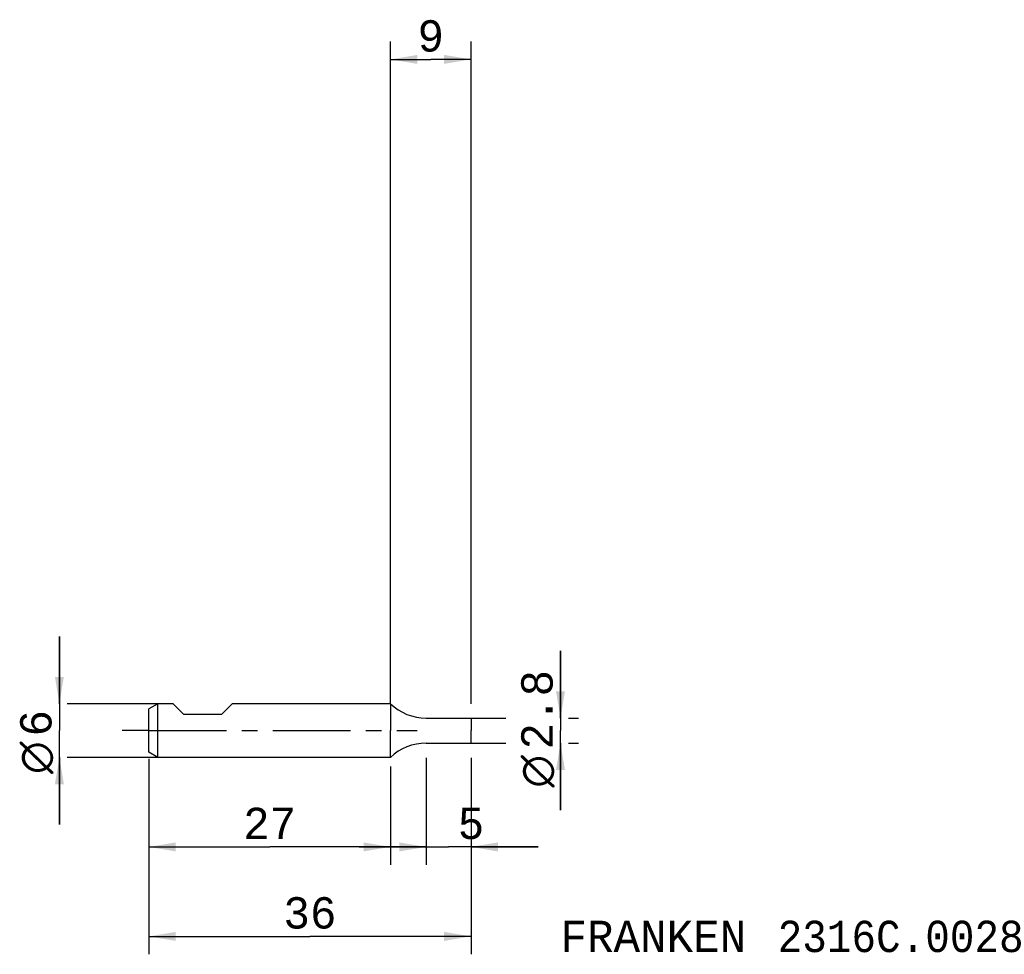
# Model space of a CAD drawing. Extents: x -41 to 69, y -25 to 79.
import ezdxf
from ezdxf.enums import TextEntityAlignment as Align

# ---------------------------------------------------------------- set-up
doc = ezdxf.new("R2010")
doc.units = 0
doc.header["$LTSCALE"] = 23.1
doc.linetypes.add('CENTER', pattern=[0.6, 0.375, -0.075, 0.075, -0.075])
doc.layers.get('0').update_dxf_attribs({"linetype": 'CONTINUOUS'})
for name, color, linetype in [('1', 4, 'CONTINUOUS'), ('2', 7, 'CONTINUOUS'), ('SK1', 4, 'CONTINUOUS'), ('SK2', 7, 'CONTINUOUS'), ('SK4', 2, 'CENTER'), ('SK6', 5, 'CONTINUOUS')]:
    doc.layers.add(name, color=color, linetype=linetype)
doc.styles.add('TEXTSTYLE_1', font='gdt', dxfattribs={"width": 0.8})
doc.styles.add('TEXTSTYLE_2', font='monos.ttf')
doc.dimstyles.new('DIMSTYLE_1', dxfattribs={"dimtxt": 3.5, "dimasz": 3, "dimexe": 2, "dimexo": 0, "dimgap": 0.875, "dimtad": 1, "dimdec": 3, "dimtxsty": 'TEXTSTYLE_2', "dimblk": '_FILLED', "dimblk1": '_FILLED', "dimblk2": '_FILLED', "dimcen": 0.09, "dimclrt": 5, "dimazin": 3, "dimtfac": 1, "dimtdec": 3, "dimtofl": 0, "dimtmove": 0, "dimatfit": 3, "dimtolj": 1})
doc.dimstyles.new('DIMSTYLE_2', dxfattribs={"dimtxt": 3.5, "dimasz": 3, "dimexe": 2, "dimexo": 0, "dimgap": 0.875, "dimtad": 1, "dimdec": 3, "dimtxsty": 'TEXTSTYLE_2', "dimblk": '_FILLED', "dimblk1": '_FILLED', "dimblk2": '_FILLED', "dimcen": 0.09, "dimclrt": 5, "dimazin": 3, "dimtp": 0.2, "dimtm": 0.2, "dimtfac": 1, "dimtdec": 3, "dimtofl": 0, "dimtmove": 0, "dimatfit": 3, "dimtolj": 1})
doc.dimstyles.new('DIMSTYLE_3', dxfattribs={"dimtxt": 3.5, "dimasz": 3, "dimexe": 2, "dimexo": 0, "dimgap": 0.875, "dimtad": 1, "dimdec": 3, "dimtxsty": 'TEXTSTYLE_2', "dimblk": '_FILLED', "dimblk1": '_FILLED', "dimblk2": '_FILLED', "dimcen": 0.09, "dimclrt": 5, "dimazin": 3, "dimtp": 0.1, "dimtm": 0.1, "dimtfac": 1, "dimtdec": 3, "dimtofl": 0, "dimtmove": 0, "dimatfit": 3, "dimtolj": 1})

# ---------------------------------------------------------------- blocks, each defined once
blk = doc.blocks.new('_FILLED')
at = {"color": 0, "linetype": 'BYBLOCK'}
blk.add_solid([(0, 0), (-1, 0.167), (-1, -0.167)], dxfattribs=at)
blk = doc.blocks.new('*D0')
at = {"layer": '2', "color": 7, "linetype": 'CONTINUOUS'}
for p, q in [((4, -3.06), (4, -15)), ((9, -3.06), (9, -6.87)), ((4, -13), (-3.5, -13)), ((-3.5, -13), (6.5, -13)), ((16.5, -13), (6.5, -13)), ((9, -13), (16.5, -13)), ((9, -13.87), (9, -15))]:
    blk.add_line(p, q, dxfattribs=at)
at = {"layer": '2', "color": 7, "linetype": 'CONTINUOUS', "xscale": 3, "yscale": 3, "zscale": 3}
blk.add_blockref('_FILLED', (4, -13), dxfattribs=at)
at = {"layer": '2', "color": 7, "linetype": 'CONTINUOUS', "xscale": 3, "yscale": 3, "zscale": 3, "rotation": 180}
blk.add_blockref('_FILLED', (9, -13), dxfattribs=at)
at = {"layer": '2', "color": 7, "linetype": 'CONTINUOUS', "style": 'TEXTSTYLE_2'}
blk.add_text('5', height=3.5, dxfattribs=at).set_placement((9, -12.12), align=Align.CENTER)
blk = doc.blocks.new('*D1')
at = {"layer": '2', "color": 7, "linetype": 'CONTINUOUS'}
for p, q in [((19, 1.4), (19, 8.9)), ((19, 8.9), (19, 0)), ((9, 1.4), (12.88, 1.4)), ((19.88, 1.4), (21, 1.4)), ((19, -8.9), (19, 0)), ((9, -1.4), (12.88, -1.4)), ((19, -1.4), (19, -8.9)), ((19.88, -1.4), (21, -1.4))]:
    blk.add_line(p, q, dxfattribs=at)
at = {"layer": '2', "color": 7, "linetype": 'CONTINUOUS', "xscale": 3, "yscale": 3, "zscale": 3}
for p, rotation in [((19, 1.4), 270), ((19, -1.4), 90)]:
    blk.add_blockref('_FILLED', p, dxfattribs=dict(at, rotation=rotation))
at = {"layer": '2', "color": 7, "linetype": 'CONTINUOUS'}
for s, style, p in [('2.8', 'TEXTSTYLE_2', (18.12, 2.33)), ('n', 'TEXTSTYLE_1', (18.12, -4.55))]:
    blk.add_text(s, height=3.5, rotation=90, dxfattribs=dict(at, style=style)).set_placement(p, align=Align.CENTER)
blk = doc.blocks.new('*D2')
at = {"layer": '2', "color": 7, "linetype": 'CONTINUOUS'}
for p, q in [((0, 3), (0, 77)), ((9, 3), (9, 77)), ((0, 75), (4.5, 75)), ((9, 75), (4.5, 75))]:
    blk.add_line(p, q, dxfattribs=at)
at = {"layer": '2', "color": 7, "linetype": 'CONTINUOUS', "xscale": 3, "yscale": 3, "zscale": 3, "rotation": 180}
blk.add_blockref('_FILLED', (0, 75), dxfattribs=at)
at = {"layer": '2', "color": 7, "linetype": 'CONTINUOUS', "xscale": 3, "yscale": 3, "zscale": 3}
blk.add_blockref('_FILLED', (9, 75), dxfattribs=at)
at = {"layer": '2', "color": 7, "linetype": 'CONTINUOUS', "style": 'TEXTSTYLE_2'}
blk.add_text('9', height=3.5, dxfattribs=at).set_placement((4.5, 75.875), align=Align.CENTER)
blk = doc.blocks.new('*D3')
at = {"layer": 'SK2', "color": 7, "linetype": 'CONTINUOUS'}
for p, q in [((-27, -3.14), (-27, -25)), ((9, -3.14), (9, -25)), ((-27, -23), (-9, -23)), ((9, -23), (-9, -23))]:
    blk.add_line(p, q, dxfattribs=at)
at = {"layer": 'SK2', "color": 7, "linetype": 'CONTINUOUS', "xscale": 3, "yscale": 3, "zscale": 3, "rotation": 180}
blk.add_blockref('_FILLED', (-27, -23), dxfattribs=at)
at = {"layer": 'SK2', "color": 7, "linetype": 'CONTINUOUS', "xscale": 3, "yscale": 3, "zscale": 3}
blk.add_blockref('_FILLED', (9, -23), dxfattribs=at)
at = {"layer": 'SK2', "color": 7, "linetype": 'CONTINUOUS', "style": 'TEXTSTYLE_2'}
blk.add_text('36', height=3.5, dxfattribs=at).set_placement((-9, -22.12), align=Align.CENTER)
blk = doc.blocks.new('*D4')
at = {"layer": 'SK2', "color": 7, "linetype": 'CONTINUOUS'}
for p, q in [((-37, 3), (-37, 10.5)), ((-37, 10.5), (-37, 0)), ((-26, 3), (-36.12, 3)), ((-37, -10.5), (-37, 0)), ((-37, -3), (-37, -10.5)), ((-26, -3), (-36.12, -3))]:
    blk.add_line(p, q, dxfattribs=at)
at = {"layer": 'SK2', "color": 7, "linetype": 'CONTINUOUS', "xscale": 3, "yscale": 3, "zscale": 3}
for p, rotation in [((-37, 3), 270), ((-37, -3), 90)]:
    blk.add_blockref('_FILLED', p, dxfattribs=dict(at, rotation=rotation))
at = {"layer": 'SK2', "color": 7, "linetype": 'CONTINUOUS'}
for s, style, p in [('6', 'TEXTSTYLE_2', (-37.88, 0.82)), ('n', 'TEXTSTYLE_1', (-37.88, -3.03))]:
    blk.add_text(s, height=3.5, rotation=90, dxfattribs=dict(at, style=style)).set_placement(p, align=Align.CENTER)
blk = doc.blocks.new('*D5')
at = {"layer": 'SK2', "color": 7, "linetype": 'CONTINUOUS'}
for p, q in [((-27, -4), (-27, -15)), ((0, -4), (0, -15)), ((-27, -13), (-13.5, -13)), ((0, -13), (-13.5, -13))]:
    blk.add_line(p, q, dxfattribs=at)
at = {"layer": 'SK2', "color": 7, "linetype": 'CONTINUOUS', "xscale": 3, "yscale": 3, "zscale": 3, "rotation": 180}
blk.add_blockref('_FILLED', (-27, -13), dxfattribs=at)
at = {"layer": 'SK2', "color": 7, "linetype": 'CONTINUOUS', "xscale": 3, "yscale": 3, "zscale": 3}
blk.add_blockref('_FILLED', (0, -13), dxfattribs=at)
at = {"layer": 'SK2', "color": 7, "linetype": 'CONTINUOUS', "style": 'TEXTSTYLE_2'}
blk.add_text('27', height=3.5, dxfattribs=at).set_placement((-13.5, -12.125), align=Align.CENTER)

msp = doc.modelspace()

# ---------------------------------------------------------------- linework, layer by layer
at = {"layer": '1', "color": 4, "linetype": 'CONTINUOUS'}
for p, q in [((0, 3), (0, 0)), ((3.997, 1.4), (9, 1.4)), ((9, 1.4), (9, 0)), ((0, -3), (0, 0)), ((9, -1.4), (9, 0)), ((3.997, -1.4), (9, -1.4))]:
    msp.add_line(p, q, dxfattribs=at)
for centre, start, end in [((3.997, 7.1925), 226.367526, 270), ((3.997, -7.1925), 90, 133.632474)]:
    msp.add_arc(centre, 5.7925, start, end, dxfattribs=at)
at = {"layer": 'SK1', "color": 4, "linetype": 'CONTINUOUS'}
for p, q in [((-26, 3), (-27, 2.4226)), ((-27, -2.4226), (-27, 2.4226)), ((-24.3, 3), (-26, 3)), ((-26, -3), (-26, 3)), ((-23.1, 1.8), (-24.3, 3)), ((-18.9, 1.8), (-17.7, 3)), ((0, 3), (-17.7, 3)), ((-18.9, 1.8), (-23.1, 1.8)), ((-26, -3), (-27, -2.4226)), ((0, -3), (-26, -3))]:
    msp.add_line(p, q, dxfattribs=at)
at = {"layer": 'SK4', "color": 2, "linetype": 'CENTER'}
for q in [(-30, 0), (3, 0)]:
    msp.add_line((-27, 0), q, dxfattribs=at)

# ---------------------------------------------------------------- texts
at = {"layer": 'SK6', "color": 5, "linetype": 'CONTINUOUS', "style": 'TEXTSTYLE_2'}
for s, p in [('FRANKEN ', (19, -24.749)), ('2316C.0028', (43.2452, -24.749))]:
    msp.add_text(s, height=3.5, dxfattribs=at).set_placement(p)

# ---------------------------------------------------------------- dimensions: what is measured, and where the dimension line sits
at = {"layer": '2', "color": 2, "linetype": 'CONTINUOUS'}
for base, p1, p2, dimstyle, picture, middle in [((9, 75), (0, 3), (9, 3), 'DIMSTYLE_2', '*D2', (4.4933, 75)), ((9, -12.999), (4, -3.0621), (9, -3.0621), 'DIMSTYLE_1', '*D0', (8.9665, -12.999))]:
    dim = msp.add_linear_dim(base=base, p1=p1, p2=p2, dimstyle=dimstyle, dxfattribs=at)
    dim.commit()
    dim.dimension.update_dxf_attribs({"geometry": picture, "text_midpoint": middle, "dimtype": 160})
dim = msp.add_linear_dim(base=(19, -1.4), p1=(9, 1.4), p2=(9, -1.4), angle=270, text='%%c<>', dimstyle='DIMSTYLE_1', dxfattribs=at)
dim.commit()
dim.dimension.update_dxf_attribs({"geometry": '*D1', "text_midpoint": (19, 0), "dimtype": 160})
at = {"layer": 'SK2', "color": 2, "linetype": 'CONTINUOUS'}
dim = msp.add_linear_dim(base=(-37, -3), p1=(-26, 3), p2=(-26, -3), angle=270, text='%%c<> ', dimstyle='DIMSTYLE_3', dxfattribs=at)
dim.commit()
dim.dimension.update_dxf_attribs({"geometry": '*D4', "text_midpoint": (-37, -1.5153), "dimtype": 160})
for base, p1, p2, dimstyle, picture, middle in [((9, -23), (-27, -3.1415), (9, -3.1415), 'DIMSTYLE_1', '*D3', (-9.0217, -23)), ((0, -13), (-27, -4), (0, -4), 'DIMSTYLE_2', '*D5', (-13.515, -13))]:
    dim = msp.add_linear_dim(base=base, p1=p1, p2=p2, dimstyle=dimstyle, dxfattribs=at)
    dim.commit()
    dim.dimension.update_dxf_attribs({"geometry": picture, "text_midpoint": middle, "dimtype": 160})

doc.saveas('drawing.dxf')
